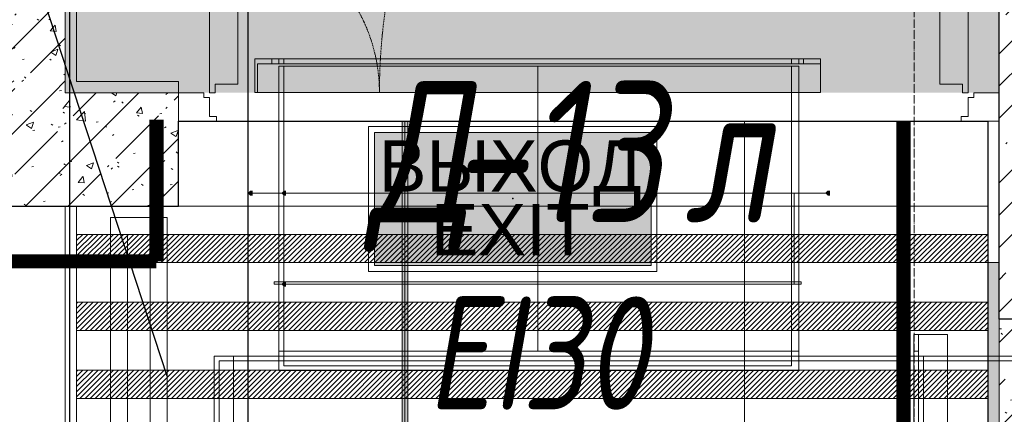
# Model space of a CAD drawing. Header units: millimetres. Extents: x -521669 to 178656, y -69521 to 500758.
# Tile 120 of 256: x -179084 to -177344, y 471345 to 472042. Entities that reach past the tile are written whole.
import ezdxf
from ezdxf import colors
from ezdxf.entities.mleader import LeaderData, LeaderLine
from ezdxf.enums import TextEntityAlignment as Align
from ezdxf.math import Vec2, Vec3

# ---------------------------------------------------------------- set-up
doc = ezdxf.new("R2010")
doc.units = ezdxf.units.MM
for name, pattern in [('( Hidden )', [0.375, 0.25, -0.125]), ('-D1-02х01', [3, 2, -1]), ('-D1d1-15x02', [19, 15, -2, 0, -2]), ('DASHDOT', [25.4, 12.7, -6.35, 0, -6.35])]:
    doc.linetypes.add(name, pattern=pattern)
doc.layers.get('Defpoints').update_dxf_attribs({"color": 31})
for name, color, linetype, lineweight in [('_0', 7, 'Continuous', 13), ('A-DOOR', 7, 'Continuous', 5), ('A-DOOR-IDEN', 7, 'Continuous', 9), ('A-WALL', 7, 'Continuous', 5), ('A-WALL-FNSH', 8, 'Continuous', 5), ('dim_pot', 183, 'Continuous', 9), ('dim_razv', 93, 'DASHDOT', 9), ('I-WALL', 7, 'Continuous', 5), ('light_pot', 52, 'Continuous', 15), ('pot sh', 183, 'Continuous', 15), ('S-GRID', 7, 'Continuous', 5)]:
    doc.layers.add(name, color=color, linetype=linetype, lineweight=lineweight)
doc.layers.add('PDF16_0', color=30, linetype='Continuous', true_color=0xff7f00)
for name, color, linetype in [('PDF6_Воздуховоды', 5, 'Continuous'), ('PDF6_Изоляция', 7, 'Continuous'), ('PDF6_Оборудование', 5, 'Continuous'), ('Аварийные светильники', 1, 'Continuous')]:
    doc.layers.add(name, color=color, linetype=linetype)
doc.layers.add('pol', color=7, linetype='Continuous', lineweight=15, true_color=0x738991)
doc.layers.add('Сводный план', color=1, linetype='Continuous', lineweight=0, true_color=0xff0000)
doc.styles.add('fl_iso paper', font='isocpeur.ttf', dxfattribs={"width": 0.8, "oblique": 10})
doc.styles.add('In tre', font='isocpeur.ttf', dxfattribs={"width": 0.8, "oblique": 10})
doc.styles.add('Титульник', font='arial.ttf')
pattern_1 = [(45, (-192252.935, 459363.33), (-57.02463, 57.02463), []), (45, (-192195.91, 459363.33), (-57.02463, 57.02463), [100.806, -20.161, 3.353, -16.808])]
pattern_2 = [(45, (-192252.93, 459363.33), (-75.43415, 75.43415), [106.68, -17.78, 3.556, -17.78]), (45, (-192252.93, 459438.71), (-75.43415, 75.43415), []), (50, (-192252.93, 459363.33), (127.5292, -11.1576), [13.335, -146.685]), (355, (-192252.93, 459363.33), (-24.6697, 133.74), [10.668, -117.348]), (100.451, (-192242.31, 459362.4), (102.8597, 122.5818), [11.333, -124.663]), (46.184, (-192252.93, 459398.89), (189.7552, -29.4304), [20.002, -220.027]), (96.636, (-192237.12, 459396.43), (166.1822, 173.1996), [17, -186.995]), (351.184, (-192252.93, 459398.89), (166.184, 173.1976), [16.002, -176.022]), (21, (-192235.15, 459390), (106.13027, -71.58603), [13.335, -146.685]), (326, (-192235.15, 459390), (43.2619, 128.93175), [10.668, -117.348]), (71.451, (-192226.31, 459384.03), (149.392, 57.34505), [11.333, -124.663]), (37.5, (-192252.935, 459363.327), (2.16223, 59.18836), [3.353, -112.573, 3.353, -115.773, -117.793]), (37.5, (-192252.935, 459363.327), (2.16223, 59.18836), [-235.052, 3.353, -114.44]), (7.5, (-192252.935, 459363.327), (46.77386, 70.12615), [3.353, -64.567, 3.353, -109.906, -44.894]), (7.5, (-192252.935, 459363.327), (46.77386, 70.12615), [-181.178, 3.353, -41.542]), (327.5, (-192292.584, 459363.327), (94.91367, -4.01009), [3.353, -41.097, 3.353, -135.331, -184.023]), (327.5, (-192292.584, 459363.327), (94.91367, -4.01009), [-183.134, 3.353, -180.67]), (317.5, (-192310.36, 459363.33), (103.69057, 17.79882), [3.353, -54.432, 3.353, -88.748, -130.683]), (317.5, (-192310.36, 459363.33), (103.69057, 17.79882), [-149.885, 3.353, -127.33])]

# ---------------------------------------------------------------- blocks, each defined once
blk = doc.blocks.new('*U11960')
at = {"layer": 'pol', "true_color": 0x007dfa, "transparency": 33554687}
h = blk.add_hatch(color=150, dxfattribs=at)
h.dxf.hatch_style = 1
h.paths.add_polyline_path([(3519.1, 0), (0, 0), (0, -10), (3519.1, -10)])
at = {"layer": 'pol', "color": 162, "true_color": 0x2c3cc9}
blk.add_lwpolyline([(3519.1, 0), (0, 0), (0, -10), (3519.1, -10)], close=True, dxfattribs=at)
blk = doc.blocks.new('*U3362')
at = {"layer": 'Аварийные светильники', "lineweight": 5, "true_color": 0x1f7a00}
h = blk.add_hatch(color=86, dxfattribs=at)
h.paths.add_polyline_path([(208609, -394200), (208609, -393976.3), (208143.3, -393976.3), (208143.3, -394200)])
h.paths.add_polyline_path([(208609, -394173.6), (208609, -394001.1), (208143.3, -394001.1), (208143.3, -394173.6)], flags=17)
h.paths.add_polyline_path([(208609, -394173.6), (208609, -394001.1), (208143.3, -394001.1), (208143.3, -394173.6)], flags=17)
at = {"color": 7, "lineweight": 5}
for points in [[(208133.5, -393966.5), (208618.4, -393966.5), (208618.4, -394210.2), (208133.5, -394210.2)], [(208143.3, -393976.3), (208609, -393976.3), (208609, -394200), (208143.3, -394200), (208143.3, -393976.3)]]:
    blk.add_lwpolyline(points, close=True, dxfattribs=at)
at = {"layer": 'Аварийные светильники', "color": 1}
blk.add_point((208376.2, -394087.4), dxfattribs=at)
at = {"layer": 'Аварийные светильники', "color": 7, "true_color": 0xffffff, "style": 'Титульник'}
for s, p in [('ВЫХОД', (208371.7, -393989.8)), ('EXIT', (208371.7, -394096.7))]:
    blk.add_text(s, height=86.24, dxfattribs=at).set_placement(p, align=Align.TOP_CENTER)
blk = doc.blocks.new('yuyilotffff')
at = {"layer": 'PDF6_Воздуховоды', "true_color": 0x00ff00, "transparency": 33554559}
for points in [[(13630.9, 12322.8), (13630.9, 12327.1), (13626.6, 12327.1), (13622.4, 12322.8), (13626.6, 12318.6), (13630.9, 12318.6)], [(13630.9, 12322.8), (13630.9, 12327.1), (13626.6, 12327.1), (13622.4, 12322.8), (13626.6, 12318.6), (13630.9, 12318.6)], [(13690.1, 12322.8), (13690.1, 12327.1), (13685.9, 12327.1), (13681.7, 12322.8), (13685.9, 12318.6), (13690.1, 12318.6)], [(13690.1, 12322.8), (13690.1, 12327.1), (13685.9, 12327.1), (13681.7, 12322.8), (13685.9, 12318.6), (13690.1, 12318.6)], [(14651.1, 12322.8), (14651.1, 12327.1), (14646.8, 12327.1), (14642.6, 12322.8), (14646.8, 12318.6), (14651.1, 12318.6)], [(14651.1, 12322.8), (14651.1, 12327.1), (14646.8, 12327.1), (14642.6, 12322.8), (14646.8, 12318.6), (14651.1, 12318.6)], [(13690.1, 12162), (13690.1, 12166.2), (13685.9, 12166.2), (13681.7, 12162), (13685.9, 12157.7), (13690.1, 12157.7)], [(13690.1, 12162), (13690.1, 12166.2), (13685.9, 12166.2), (13681.7, 12162), (13685.9, 12157.7), (13690.1, 12157.7)]]:
    blk.add_hatch(color=3, dxfattribs=at).paths.add_polyline_path(points)
at = {"layer": 'PDF6_Воздуховоды', "color": 3, "lineweight": 18, "true_color": 0x00ff00}
for points in [[(14634.1, 12551.4), (14634.1, 12500.6), (13639.3, 12500.6), (13639.3, 12551.4), (14634.1, 12551.4), (13639.3, 12551.4), (13639.3, 12500.6), (14634.1, 12500.6), (14634.1, 12559.9), (13635.1, 12559.9), (13635.1, 12500.6), (14634.1, 12500.6), (13635.1, 12500.6), (13635.1, 12559.9), (14634.1, 12559.9), (14634.1, 12500.6)], [(13664.7, 12551.4), (13664.7, 12559.9)], [(13677.4, 12559.9), (13677.4, 12551.4)], [(14583.3, 12551.4), (14583.3, 12559.9), (14583.3, 12551.4), (13685.9, 12551.4), (13685.9, 12559.9), (14583.3, 12559.9), (13685.9, 12559.9), (13685.9, 12551.4)], [(14596, 12551.4), (14596, 12559.9)], [(14604.5, 12559.9), (14604.5, 12551.4)], [(14646.8, 12322.8), (13626.6, 12322.8)], [(13685.9, 12322.8), (13685.9, 12162), (13685.9, 12322.8), (13685.9, 12162)], [(13685.9, 12322.8), (13685.9, 12162), (14583.3, 12162), (14583.3, 12322.8), (13685.9, 12322.8), (13685.9, 12162), (14583.3, 12162), (14583.3, 12322.8)], [(14583.3, 12166.2), (14583.3, 12322.8), (13685.9, 12322.8), (13685.9, 12166.2), (14583.3, 12166.2), (13685.9, 12166.2), (13685.9, 12322.8), (13685.9, 12162), (14583.3, 12162), (14583.3, 12322.8), (13685.9, 12322.8), (13685.9, 12162), (14583.3, 12162), (14583.3, 12322.8), (13685.9, 12322.8), (13685.9, 12162), (14583.3, 12162), (14583.3, 12322.8), (14583.3, 12162), (13685.9, 12162), (13685.9, 12322.8), (14583.3, 12322.8), (13685.9, 12322.8), (14583.3, 12322.8)], [(14587.6, 12322.8), (14583.3, 12322.8), (14583.3, 12162), (14583.3, 12322.8)], [(14600.3, 12166.2), (14600.3, 12162), (13669, 12162), (14600.3, 12162), (14600.3, 12166.2), (13669, 12166.2), (13669, 12162), (13669, 12166.2)], [(14807.7, 12073.1), (14858.5, 12073.1), (14858.5, 11277.2), (14807.7, 11277.2), (14807.7, 12073.1), (14807.7, 11277.2), (14858.5, 11277.2), (14858.5, 12073.1), (14799.2, 12073.1), (14799.2, 11273), (14858.5, 11273), (14858.5, 12073.1), (14858.5, 11273), (14799.2, 11273), (14799.2, 12073.1), (14858.5, 12073.1)], [(14583.3, 12043.4), (13685.9, 12043.4), (13685.9, 12018), (14583.3, 12018), (13685.9, 12018), (13685.9, 12043.4), (14583.3, 12043.4), (14583.3, 12018)], [(14799.2, 12043.4), (14807.7, 12043.4)], [(13597, 11323.8), (13571.6, 11323.8), (13571.6, 12026.5), (13571.6, 11323.8)], [(14807.7, 12035), (14799.2, 12035)], [(14807.7, 12026.5), (14799.2, 12026.5), (14807.7, 12026.5), (14807.7, 11323.8), (14799.2, 11323.8), (14799.2, 12026.5), (14799.2, 11323.8), (14807.7, 11323.8)]]:
    blk.add_lwpolyline(points, close=True, dxfattribs=at)
for points in [[(13677.4, 12559.9), (13664.7, 12559.9), (13677.4, 12559.9)], [(13677.4, 12559.9), (13664.7, 12559.9), (13677.4, 12559.9)], [(13664.7, 12551.4), (13677.4, 12551.4), (13664.7, 12551.4)], [(13664.7, 12551.4), (13677.4, 12551.4), (13664.7, 12551.4)], [(13685.9, 12043.4), (13685.9, 12547.2)], [(14134.6, 12547.2), (14134.6, 12043.4)], [(14583.3, 12547.2), (14583.3, 12043.4)], [(14604.5, 12559.9), (14596, 12559.9), (14604.5, 12559.9)], [(14604.5, 12559.9), (14596, 12559.9), (14604.5, 12559.9)], [(14596, 12551.4), (14604.5, 12551.4), (14596, 12551.4)], [(14596, 12551.4), (14604.5, 12551.4), (14596, 12551.4)], [(14646.8, 12322.8), (13626.6, 12322.8), (14646.8, 12322.8)], [(14587.6, 12322.8), (14587.6, 12162), (14587.6, 12322.8)], [(14587.6, 12162), (14583.3, 12162), (14587.6, 12162)], [(14799.2, 12043.4), (14799.2, 12035), (14799.2, 12043.4)], [(14799.2, 12043.4), (14799.2, 12035), (14799.2, 12043.4)], [(14807.7, 12035), (14807.7, 12043.4), (14807.7, 12035)], [(14807.7, 12035), (14807.7, 12043.4), (14807.7, 12035)], [(13597, 12026.5), (13571.6, 12026.5), (13597, 12026.5)], [(13597, 11323.8), (13597, 12026.5), (13597, 11323.8)], [(15243.7, 12026.5), (13597, 12026.5)], [(13685.9, 12026.5), (13685.9, 12018), (14583.3, 12018), (14583.3, 12026.5)]]:
    blk.add_lwpolyline(points, dxfattribs=at)
at = {"layer": 'PDF6_Изоляция', "color": 3, "lineweight": 18, "true_color": 0x00ff00}
for points in [[(13677.4, 12009.6), (14596, 12009.6), (14596, 12547.2), (13677.4, 12547.2)], [(13563.1, 12035), (13563.1, 11315.3), (15772.9, 11315.3), (15772.9, 12035)]]:
    blk.add_lwpolyline(points, close=True, dxfattribs=at)
for points in [[(14596, 12322.8), (13677.4, 12322.8)], [(13677.4, 12043.4), (14596, 12043.4)], [(13597, 12035), (13597, 11315.3)], [(14816.2, 11315.3), (14816.2, 12035)]]:
    blk.add_lwpolyline(points, dxfattribs=at)
at = {"layer": 'PDF6_Оборудование', "color": 3, "lineweight": 18, "true_color": 0x00ff00}
for points in [[(13685.9, 12322.8), (13685.9, 12162), (13685.9, 12322.8)], [(14583.3, 12322.8), (14583.3, 12162), (14583.3, 12322.8)]]:
    blk.add_lwpolyline(points, dxfattribs=at)
blk.add_lwpolyline([(13685.9, 12322.8), (14583.3, 12322.8), (14583.3, 12162), (13685.9, 12162)], close=True, dxfattribs=at)
blk.add_lwpolyline([(13685.9, 12322.8), (14583.3, 12322.8), (14583.3, 12162), (13685.9, 12162)], close=True, dxfattribs=at)
blk = doc.blocks.new('jkhgfd345')
at = {"layer": 'PDF16_0', "lineweight": 25}
blk.add_lwpolyline([(6942.7, 19556), (14188.1, 19556), (14188.1, 17521.8), (13775.3, 17521.8), (13775.3, 17352.5), (14393.4, 17352.5), (14393.4, 19556), (17907.1, 19556), (17907.1, 12359.3), (17907.1, 9309.1), (14514, 9311.3), (14514, 11521.1), (13622.9, 11521.1), (13622.9, 13256.7), (13307.5, 13256.7), (13307.5, 11521.1), (12839.8, 11521.1), (12839.8, 12585.8), (11578.2, 12585.8), (11578.2, 11178.2), (14027.2, 11178.2), (14027.2, 9311.3), (8970.5, 9311.3), (8970.5, 10174.9)], dxfattribs=at)
blk = doc.blocks.new('A_DOR_Door - INT_1_Double_50_1450Wx2200_ЛК-7195492-50_AS_M_L34')
at = {"layer": 'A-DOOR'}
for p, q in [((-725, -50), (-658, -50)), ((-725, -100), (-725, -50)), ((-658, -50), (-658, -58)), ((658, -50), (725, -50)), ((658, -58), (658, -50)), ((725, -50), (725, -100)), ((-670, -58), (-670, -92)), ((-658, -58), (-670, -58)), ((670, -58), (658, -58)), ((670, -92), (670, -58)), ((-680, -100), (-725, -100)), ((-680, -92), (-680, -100)), ((-670, -92), (-680, -92)), ((-670, -100), (-670, -1140)), ((-660, -100), (-670, -100)), ((-670, -100), (-670, -190)), ((-660, -115), (-660, -100)), ((660, -100), (670, -100)), ((660, -115), (660, -100)), ((680, -92), (670, -92)), ((670, -100), (670, -400)), ((670, -100), (670, -190)), ((680, -100), (680, -92)), ((725, -100), (680, -100)), ((-620, -115), (-660, -115)), ((-620, -190), (-620, -115)), ((620, -115), (660, -115)), ((620, -190), (620, -115)), ((-670, -190), (-670, -1050)), ((-620, -1050), (-620, -190)), ((620, -310), (620, -190)), ((670, -190), (670, -310)), ((620, -385), (620, -310)), ((670, -310), (670, -400)), ((660, -385), (620, -385)), ((660, -400), (660, -385)), ((670, -400), (660, -400)), ((-670, -1050), (-670, -1140)), ((-620, -1125), (-620, -1050)), ((-660, -1140), (-660, -1125)), ((-660, -1125), (-620, -1125)), ((-670, -1140), (-660, -1140))]:
    blk.add_line(p, q, dxfattribs=at)
at = {"layer": 'A-DOOR', "linetype": '-D1-02х01'}
for centre, radius, start, end in [((-670, -100), 1040, 270, 0), ((670, -100), 300, 180, 270)]:
    blk.add_arc(centre, radius, start, end, dxfattribs=at)

msp = doc.modelspace()

# ---------------------------------------------------------------- hatches: boundary and pattern name
at = {"layer": '_0', "transparency": 33554534}
h = msp.add_hatch(color=252, dxfattribs=at)
h.dxf.hatch_style = 1
h.paths.add_polyline_path([(-154802.1, 458862.5), (-192753.7, 458862.5), (-192753.7, 488814.1), (-154802.1, 488814.1)])
h.paths.add_polyline_path([(-166902.9, 480313.3), (-166902.9, 478313.3), (-169852.9, 478313.3), (-169852.9, 469363.3), (-163702.9, 469363.3), (-163702.9, 467363.3), (-183952.9, 467363.3), (-183952.9, 467363.3), (-186002.9, 467363.3), (-186002.9, 469363.3), (-183852.9, 469363.3), (-183852.9, 473413.3), (-179002.9, 473413.3), (-179002.9, 471913.3), (-177352.9, 471913.3), (-177352.9, 478313.3), (-185752.9, 478313.3), (-185752.9, 480313.3), (-182952.9, 480313.3), (-166902.9, 480313.3)], flags=16)
at = {"layer": 'A-WALL'}
h = msp.add_hatch(dxfattribs=at)
h.set_pattern_fill('FP_1', color=256, style=0, pattern_type=2)
h.set_pattern_definition(pattern_1)
h.paths.add_polyline_path([(-177152.9, 471713.3), (-177152.9, 478533.3), (-177352.9, 478533.3), (-177352.9, 471713.3), (-177226.9, 471713.3)])
h = msp.add_hatch(dxfattribs=at)
h.set_pattern_fill('FP_1', color=256, style=0, pattern_type=2)
h.set_pattern_definition(pattern_1)
h.paths.add_polyline_path([(-176374.4, 471513.3), (-175052.9, 471513.3), (-175052.9, 471713.3), (-177352.9, 471713.3), (-177352.9, 471513.3), (-176552.9, 471513.3)])
at = {"layer": 'I-WALL'}
h = msp.add_hatch(dxfattribs=at)
h.set_pattern_fill('FP_23', color=256, style=0, pattern_type=2)
h.set_pattern_definition(pattern_2)
h.paths.add_polyline_path([(-179002.9, 471913.3), (-179002.9, 473113.3), (-179202.9, 473113.3), (-179202.9, 471913.3), (-179142.1, 471913.3)])
at = {"layer": 'I-WALL', "true_color": 0xf5f3ef}
for points in [[(-179002.9, 471913.3), (-178982.9, 471913.3), (-178982.9, 473093.3), (-179002.9, 473093.3), (-179002.9, 471944)], [(-178847.5, 471913.3), (-178802.9, 471913.3), (-178802.9, 471933.3), (-178982.9, 471933.3), (-178982.9, 471913.3)], [(-177372.9, 471513.3), (-177352.9, 471513.3), (-177352.9, 471613.3), (-177372.9, 471613.3)], [(-177352.9, 470163.3), (-177352.9, 471513.3), (-177372.9, 471513.3), (-177372.9, 470163.3)]]:
    msp.add_hatch(color=7, dxfattribs=at).paths.add_polyline_path(points)
at = {"layer": 'I-WALL'}
h = msp.add_hatch(dxfattribs=at)
h.set_pattern_fill('FP_23', color=256, style=0, pattern_type=2)
h.set_pattern_definition(pattern_2)
h.paths.add_polyline_path([(-179202.9, 471713.3), (-178802.9, 471713.3), (-178802.9, 471913.3), (-179202.9, 471913.3)])
h = msp.add_hatch(dxfattribs=at)
h.set_pattern_fill('FP_23', color=256, style=0, pattern_type=2)
h.set_pattern_definition(pattern_2)
h.paths.add_polyline_path([(-177152.9, 470263.3), (-177152.9, 471513.3), (-177352.9, 471513.3), (-177352.9, 470263.3)])
at = {"layer": 'pot sh', "linetype": 'ByBlock', "lineweight": 0, "true_color": 0x91caaf}
h = msp.add_hatch(dxfattribs=at)
h.set_pattern_fill('ANSI31', color=253, scale=2, angle=180)
h.set_pattern_definition([(225, (-173511.8585, 463473.327), (4.490128, -4.490128), [])])
h.paths.add_polyline_path([(-178982.9, 471613.3), (-177372.9, 471613.3), (-177372.9, 471663.3), (-178982.9, 471663.3)])
h = msp.add_hatch(dxfattribs=at)
h.set_pattern_fill('ANSI31', color=253, scale=2, angle=180)
h.set_pattern_definition([(225, (-173511.8585, 463353.327), (4.490128, -4.490128), [])])
h.paths.add_polyline_path([(-178982.9, 471493.3), (-177372.9, 471493.3), (-177372.9, 471543.3), (-178982.9, 471543.3)])
h = msp.add_hatch(dxfattribs=at)
h.set_pattern_fill('ANSI31', color=253, scale=2, angle=180)
h.set_pattern_definition([(225, (-173511.8585, 463233.327), (4.490128, -4.490128), [])])
h.paths.add_polyline_path([(-178982.9, 471373.3), (-177372.9, 471373.3), (-177372.9, 471423.3), (-178982.9, 471423.3)])

# ---------------------------------------------------------------- linework, layer by layer
at = {"layer": 'A-WALL', "lineweight": 25}
for p, q in [((-177352.9, 471513.3), (-177352.9, 478533.3)), ((-176552.9, 471513.3), (-177352.9, 471513.3))]:
    msp.add_line(p, q, dxfattribs=at)
at = {"layer": 'A-WALL', "lineweight": 9}
for p, q in [((-179002.9, 473113.3), (-179002.9, 471913.3)), ((-179002.9, 471913.3), (-178802.9, 471913.3)), ((-178802.9, 471713.3), (-178802.9, 471913.3)), ((-179202.9, 471713.3), (-178802.9, 471713.3)), ((-177352.9, 471513.3), (-177352.9, 470263.3))]:
    msp.add_line(p, q, dxfattribs=at)
at = {"layer": 'A-WALL-FNSH'}
for p, q in [((-178982.9, 471933.3), (-178982.9, 473093.3)), ((-178802.9, 471933.3), (-178982.9, 471933.3)), ((-178802.9, 471913.3), (-178802.9, 471933.3)), ((-177352.9, 471613.3), (-177372.9, 471613.3)), ((-177372.9, 471613.3), (-177372.9, 469143.3))]:
    msp.add_line(p, q, dxfattribs=at)
at = {"layer": 'Defpoints'}
msp.add_lwpolyline([(-184652.9, 469143.3), (-178982.9, 469143.3), (-178982.9, 470263.3), (-179152.9, 470263.3), (-179152.9, 471713.3), (-178802.9, 471713.3), (-178802.9, 471863.3), (-177372.9, 471863.3), (-177372.9, 469143.3), (-174582.9, 469143.3), (-174582.9, 469315.6), (-172622.9, 469315.3), (-172622.9, 469143.1), (-165352.9, 469143.2)], dxfattribs=at)
at = {"layer": 'dim_pot'}
msp.add_lwpolyline([(-177372.9, 471713.3), (-178982.9, 471713.3), (-178982.9, 470263.3), (-177372.9, 470263.3)], close=True, dxfattribs=at)
at = {"layer": 'pot sh'}
for points in [[(-178982.9, 471613.3), (-177372.9, 471613.3), (-177372.9, 471663.3), (-178982.9, 471663.3)], [(-178982.9, 471493.3), (-177372.9, 471493.3), (-177372.9, 471543.3), (-178982.9, 471543.3)], [(-178982.9, 471373.3), (-177372.9, 471373.3), (-177372.9, 471423.3), (-178982.9, 471423.3)]]:
    msp.add_lwpolyline(points, close=True, dxfattribs=at)
at = {"layer": 'S-GRID', "linetype": '-D1d1-15x02'}
msp.add_line((-177502.9, 456633.4), (-177502.9, 490204.9), dxfattribs=at)

# ---------------------------------------------------------------- block references
at = {"layer": 'A-DOOR', "color": 8, "true_color": 0x7f7f7f, "rotation": 180}
msp.add_blockref('A_DOR_Door - INT_1_Double_50_1450Wx2200_ЛК-7195492-50_AS_M_L34', (-178077.9, 471813.3), dxfattribs=at)

# ---------------------------------------------------------------- texts
at = {"layer": 'A-DOOR-IDEN', "lineweight": 5, "attachment_point": 1, "style": 'fl_iso paper'}
for s, insert, char_height, width in [('-13', (-178324, 471934.3), 250, 372.785), ('Д', (-178467.9, 471934.3), 250, 174.367), ('л', (-177909.5, 471934.3), 250, 150.316), ('EI30', (-178363.7, 471553.6), 200, 444.937)]:
    msp.add_mtext(s, dxfattribs=dict(at, insert=insert, char_height=char_height, width=width))

# ---------------------------------------------------------------- next in the draw order: leaders
at = {"layer": 'dim_pot', "color": 0, "linetype": 'ByBlock'}
ml = msp.add_multileader_mtext('Standard', dxfattribs=at)
ml.set_content('Окраска конструкций перекрытия за подвесными потолками, цвет RAL9016', style='In tre')
ml.set_leader_properties()
ml.build(insert=Vec2(0, 0))
ml.multileader.update_dxf_attribs({"text_left_attachment_type": 6, "text_right_attachment_type": 6, "dogleg_length": 1, "arrow_head_size": 0, "scale": 50})
ctx = ml.context
ctx.base_point, ctx.scale, ctx.char_height, ctx.arrow_head_size, ctx.landing_gap_size, ctx.plane_origin = Vec3(-180808, 474759.4), 50, 200, 0, 4.5, Vec3(-162146.9, 475495.7)
ctx.left_attachment, ctx.right_attachment = 6, 6
notes = []
notes.append((ctx, [(0, (1, 1, 0), (-178017.7, 474759.4), (-1, 0), 50, [(1, [(-174595.2, 471014)], 0, [])])]))
ctx.mtext.insert, ctx.mtext.width, ctx.mtext.defined_height, ctx.mtext.flow_direction = Vec3(-180803.5, 474999.4), 2950.027, 696.6, 5
ctx.mtext.has_bg_fill, ctx.mtext.bg_color, ctx.mtext.bg_scale_factor, ctx.mtext.bg_transparency, ctx.mtext.use_window_bg_color = 1, -1027028792, 1.5, 0, 1
for ctx, leaders in notes:
    for number, flags, end, landing, length, lines in leaders:
        leader = LeaderData()
        leader.index, (leader.has_last_leader_line, leader.has_dogleg_vector, leader.attachment_direction) = number, flags
        leader.last_leader_point, leader.dogleg_vector, leader.dogleg_length = Vec3(end), Vec3(landing), length
        for number, points, colour, breaks in lines:
            line = LeaderLine()
            line.index, line.vertices, line.color, line.breaks = number, Vec3.list(points), colors.encode_raw_color(colour), breaks
            leader.lines.append(line)
        ctx.leaders.append(leader)

# ---------------------------------------------------------------- next in the draw order: linework, layer by layer
at = {"layer": 'dim_razv', "color": 1, "linetype": '( Hidden )', "ltscale": 10, "true_color": 0xff0a0a, "const_width": 25}
for points in [[(-178841.8, 471865.6), (-178841.8, 471615.6)], [(-176891.8, 469065.6), (-177521.8, 469065.6), (-177521.8, 471863.3)], [(-178841.8, 471615.6), (-179171.8, 471615.6)]]:
    msp.add_lwpolyline(points, dxfattribs=at)
at = {"layer": 'pol'}
for points in [[(-178402.9, 471863.3), (-178402.9, 470739.2), (-179002.9, 470739.2), (-179002.9, 471713.3)], [(-177372.9, 470739.2), (-177802.9, 470739.2), (-177802.9, 471863.3)]]:
    msp.add_lwpolyline(points, dxfattribs=at)
for points in [[(-177802.9, 471863.3), (-177802.9, 470739.2), (-178402.9, 470739.2), (-178402.9, 471863.3)], [(-179002.9, 471713.3), (-179002.9, 470739.2), (-179152.9, 470739.2), (-179152.9, 471713.3)]]:
    msp.add_lwpolyline(points, close=True, dxfattribs=at)
at = {"layer": 'pol', "color": 195, "linetype": 'ByBlock', "true_color": 0x7833a3}
for points in [[(-178922.9, 471693.3), (-178922.9, 470243.3), (-178822.9, 470243.3), (-178822.9, 471693.3)], [(-178892.9, 471663.3), (-178892.9, 470273.3), (-178852.9, 470273.3), (-178852.9, 471663.3)]]:
    msp.add_lwpolyline(points, close=True, dxfattribs=at)

# ---------------------------------------------------------------- next in the draw order: block references
at = {"layer": 'light_pot', "xscale": 1.0500000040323, "yscale": 1.0500000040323, "zscale": 1.0500000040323}
msp.add_blockref('*U3362', (-397007.1, 885518.5), dxfattribs=at)
at = {"layer": 'pol', "rotation": 90}
msp.add_blockref('*U11960', (-178407.8, 468344.2), dxfattribs=at)

# ---------------------------------------------------------------- next in the draw order: leaders
at = {"layer": 'pol', "color": 1, "linetype": 'ByBlock', "true_color": 0xff0000}
ml = msp.add_multileader_mtext('Standard', dxfattribs=at)
ml.set_content('Лоток щелевой\\Pводоотводный в полу, модульный. Лщ-1', color=(255, 0, 0), style='In tre')
ml.set_leader_properties()
ml.build(insert=Vec2(0, 0))
ml.multileader.update_dxf_attribs({"text_left_attachment_type": 6, "text_right_attachment_type": 6, "dogleg_length": 1, "arrow_head_size": 0, "scale": 50})
ctx = ml.context
ctx.base_point, ctx.scale, ctx.char_height, ctx.arrow_head_size, ctx.landing_gap_size, ctx.plane_origin = Vec3(-182052.9, 474353.1), 50, 200, 0, 4.5, Vec3(-165411.1, 479388.5)
ctx.left_attachment, ctx.right_attachment = 6, 6
notes = []
notes.append((ctx, [(0, (1, 1, 0), (-179787.1, 474353.1), (-1, 0), 50, [(1, [(-178822.9, 471413)], 0, [])])]))
ctx.mtext.insert, ctx.mtext.width, ctx.mtext.defined_height, ctx.mtext.flow_direction = Vec3(-182048.4, 474613.1), 2329.345, 696.6, 5
ctx.mtext.has_bg_fill, ctx.mtext.bg_color, ctx.mtext.bg_scale_factor, ctx.mtext.bg_transparency, ctx.mtext.use_window_bg_color = 1, -1027028792, 1.5, 0, 1
for ctx, leaders in notes:
    for number, flags, end, landing, length, lines in leaders:
        leader = LeaderData()
        leader.index, (leader.has_last_leader_line, leader.has_dogleg_vector, leader.attachment_direction) = number, flags
        leader.last_leader_point, leader.dogleg_vector, leader.dogleg_length = Vec3(end), Vec3(landing), length
        for number, points, colour, breaks in lines:
            line = LeaderLine()
            line.index, line.vertices, line.color, line.breaks = number, Vec3.list(points), colors.encode_raw_color(colour), breaks
            leader.lines.append(line)
        ctx.leaders.append(leader)

# ---------------------------------------------------------------- next in the draw order: block references
at = {"layer": 'Сводный план'}
for name in ['jkhgfd345', 'yuyilotffff']:
    msp.add_blockref(name, (-192302.9, 459413.3), dxfattribs=at)

doc.saveas('drawing.dxf')
